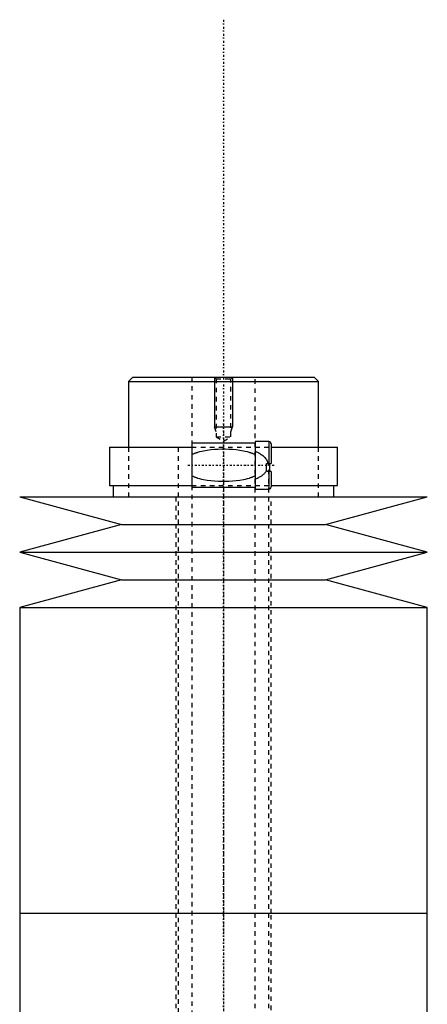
# Model space of a CAD drawing. Extents: x -502 to 174, y -319 to 558.
# Tile 7 of 8: x -495 to -405, y 340 to 558. Entities that reach past the tile are written whole.
import ezdxf

# ---------------------------------------------------------------- set-up
doc = ezdxf.new("R2010")
doc.units = 0
doc.linetypes.add('CENTER', pattern=[1.5, 0.45, -0.5, 0.05, -0.5])
doc.linetypes.add('DASHED', pattern=[2, 1, -1])
for name, color, linetype in [('AM_0', 7, 'CONTINUOUS'), ('AM_10', 7, 'CONTINUOUS'), ('AM_3', 7, 'DASHED'), ('AM_7', 7, 'CENTER')]:
    doc.layers.add(name, color=color, linetype=linetype)

msp = doc.modelspace()

# ---------------------------------------------------------------- linework, layer by layer
at = {"layer": 'AM_0', "color": 7, "linetype": 'CONTINUOUS'}
for p, q in [((-470, 479), (-471, 478)), ((-470, 479), (-430, 479)), ((-429, 478), (-430, 479)), ((-471, 478), (-471, 463.5)), ((-471, 478), (-429, 478)), ((-429, 463.5), (-429, 478)), ((-443, 464.35), (-457, 464.35)), ((-457, 464.35), (-457, 454.65)), ((-440, 464.75), (-443, 464.75)), ((-443, 464.75), (-443, 454.25)), ((-440, 464.75), (-440, 459.9)), ((-439.5, 464.25), (-439.5, 459.9)), ((-475.15, 463.5), (-475.15, 455)), ((-475.15, 463.5), (-457, 463.5)), ((-439.5, 463.5), (-424.85, 463.5)), ((-424.85, 455), (-424.85, 463.5)), ((-440.5, 459.9), (-439.5, 459.9)), ((-440.5, 458.1), (-440.5, 459.9)), ((-439.83, 459.9), (-439.83, 458.1)), ((-439.5, 458.1), (-440.5, 458.1)), ((-440, 458.1), (-440, 454.25)), ((-439.5, 458.1), (-439.5, 454.75)), ((-475.15, 455), (-457, 455)), ((-474.35, 455), (-474.35, 452.5)), ((-439.5, 455), (-424.85, 455)), ((-425.65, 452.5), (-425.65, 455)), ((-457, 454.65), (-443, 454.65)), ((-443, 454.25), (-440, 454.25)), ((-495, 452.5), (-472.5, 446.4)), ((-495, 452.5), (-405, 452.5)), ((-427.5, 446.4), (-405, 452.5)), ((-472.5, 446.4), (-495, 440.3)), ((-472.5, 446.4), (-427.5, 446.4)), ((-405, 440.3), (-427.5, 446.4)), ((-495, 440.3), (-472.5, 434.2)), ((-495, 440.3), (-405, 440.3)), ((-427.5, 434.2), (-405, 440.3)), ((-472.5, 434.2), (-495, 428.1)), ((-472.5, 434.2), (-427.5, 434.2)), ((-405, 428.1), (-427.5, 434.2)), ((-495, 428.1), (-495, 360.5)), ((-495, 428.1), (-405, 428.1)), ((-405, 360.5), (-405, 428.1)), ((-495, 360.5), (-495, 292.9)), ((-495, 360.5), (-405, 360.5)), ((-495, 360.5), (-405, 360.5)), ((-405, 292.9), (-405, 360.5))]:
    msp.add_line(p, q, dxfattribs=at)
for centre, start, end in [((-440, 464.25), 0, 90), ((-440, 454.75), 270, 0)]:
    msp.add_arc(centre, 0.5, start, end, dxfattribs=at)
at = {"layer": 'AM_10', "color": 7, "linetype": 'CONTINUOUS'}
for p, q in [((-452, 479), (-452, 468)), ((-448, 479), (-448, 468)), ((-451.62, 466.9), (-452, 468)), ((-452, 468), (-448, 468)), ((-448.38, 466.9), (-448, 468))]:
    msp.add_line(p, q, dxfattribs=at)
at = {"layer": 'AM_3', "color": 6, "linetype": 'DASHED'}
for p, q in [((-457, 479), (-457, -50.5)), ((-452, 479), (-451.62, 478.62)), ((-448.38, 478.62), (-448, 479)), ((-443, -50.5), (-443, 479)), ((-451.62, 478.62), (-451.62, 465.8)), ((-451.62, 478.62), (-448.38, 478.62)), ((-448.38, 465.8), (-448.38, 478.62)), ((-451.62, 465.8), (-450, 464.86)), ((-451.62, 465.8), (-448.38, 465.8)), ((-450, 464.86), (-448.38, 465.8)), ((-471, 463.5), (-471, 452.5)), ((-460, 463.5), (-460, -20.5)), ((-457, 463.5), (-439.5, 463.5)), ((-429, 452.5), (-429, 463.5)), ((-440, -10.5), (-440, 459.9)), ((-440.5, 458.1), (-440.5, 458.31)), ((-457, 455), (-439.5, 455)), ((-460.5, 452.5), (-460.5, 360.5)), ((-439.5, 360.5), (-439.5, 452.5)), ((-460.5, 360.5), (-460.5, 257.5)), ((-439.5, 261.1), (-439.5, 360.5))]:
    msp.add_line(p, q, dxfattribs=at)
for points in [[(-457, 461.85, 0), (-456.94, 461.88, 0), (-456.83, 461.93, 0), (-456.72, 461.99, 0), (-456.66, 462.01, 0), (-456.61, 462.04, 0), (-456.49, 462.09, 0), (-456.37, 462.14, 0), (-456.26, 462.18, 0), (-456.14, 462.23, 0), (-456.02, 462.27, 0), (-455.95, 462.29, 0), (-455.89, 462.31, 0), (-455.77, 462.35, 0), (-455.65, 462.39, 0), (-455.21, 462.52, 0), (-454.82, 462.62, 0), (-454.43, 462.7, 0), (-453.64, 462.84, 0), (-452.82, 462.95, 0), (-452.01, 463.03, 0), (-451.19, 463.07, 0), (-450.39, 463.1, 0), (-450, 463.1, 0), (-449.61, 463.1, 0), (-448.81, 463.07, 0), (-447.99, 463.03, 0), (-447.18, 462.95, 0), (-446.36, 462.84, 0), (-445.57, 462.7, 0), (-445.18, 462.62, 0), (-444.79, 462.52, 0), (-444.35, 462.39, 0), (-444.23, 462.35, 0), (-444.11, 462.31, 0), (-444.05, 462.29, 0), (-443.98, 462.27, 0), (-443.86, 462.23, 0), (-443.74, 462.18, 0), (-443.63, 462.14, 0), (-443.51, 462.09, 0), (-443.39, 462.04, 0), (-443.34, 462.01, 0), (-443.28, 461.99, 0), (-443.17, 461.93, 0), (-443.06, 461.88, 0), (-443, 461.85, 0)], [(-443, 462.59, 0), (-442.89, 462.55, 0), (-442.69, 462.46, 0), (-442.48, 462.36, 0), (-442.38, 462.31, 0), (-442.27, 462.26, 0), (-442.07, 462.15, 0), (-441.88, 462.04, 0), (-441.69, 461.91, 0), (-441.51, 461.79, 0), (-441.34, 461.65, 0), (-441.25, 461.58, 0), (-441.17, 461.51, 0), (-441.01, 461.36, 0), (-440.87, 461.2, 0), (-440.73, 461.03, 0), (-440.65, 460.93, 0), (-440.63, 460.9, 0), (-440.61, 460.87, 0), (-440.6, 460.85, 0), (-440.59, 460.84, 0), (-440.57, 460.81, 0), (-440.55, 460.77, 0), (-440.53, 460.74, 0), (-440.51, 460.71, 0), (-440.49, 460.68, 0), (-440.48, 460.66, 0), (-440.47, 460.64, 0), (-440.46, 460.61, 0), (-440.44, 460.57, 0), (-440.43, 460.56, 0), (-440.42, 460.54, 0), (-440.4, 460.51, 0), (-440.39, 460.47, 0), (-440.38, 460.45, 0), (-440.37, 460.43, 0), (-440.36, 460.4, 0), (-440.34, 460.36, 0), (-440.33, 460.33, 0), (-440.31, 460.29, 0), (-440.3, 460.25, 0), (-440.29, 460.24, 0), (-440.29, 460.22, 0), (-440.28, 460.18, 0), (-440.27, 460.14, 0), (-440.25, 460.11, 0), (-440.24, 460.07, 0), (-440.24, 460.03, 0), (-440.23, 460.01, 0), (-440.23, 459.99, 0), (-440.22, 459.96, 0), (-440.21, 459.92, 0), (-440.21, 459.9, 0)], [(-443, 457.15, 0), (-443.06, 457.12, 0), (-443.17, 457.07, 0), (-443.28, 457.01, 0), (-443.34, 456.99, 0), (-443.39, 456.96, 0), (-443.51, 456.91, 0), (-443.63, 456.86, 0), (-443.74, 456.82, 0), (-443.86, 456.77, 0), (-443.98, 456.73, 0), (-444.05, 456.71, 0), (-444.11, 456.69, 0), (-444.23, 456.65, 0), (-444.35, 456.61, 0), (-444.79, 456.48, 0), (-445.18, 456.38, 0), (-445.57, 456.3, 0), (-446.36, 456.16, 0), (-447.18, 456.05, 0), (-447.99, 455.97, 0), (-448.81, 455.93, 0), (-449.61, 455.9, 0), (-450, 455.9, 0), (-450.39, 455.9, 0), (-451.19, 455.93, 0), (-452.01, 455.97, 0), (-452.82, 456.05, 0), (-453.64, 456.16, 0), (-454.43, 456.3, 0), (-454.82, 456.38, 0), (-455.21, 456.48, 0), (-455.65, 456.61, 0), (-455.77, 456.65, 0), (-455.89, 456.69, 0), (-455.95, 456.71, 0), (-456.02, 456.73, 0), (-456.14, 456.77, 0), (-456.26, 456.82, 0), (-456.37, 456.86, 0), (-456.49, 456.91, 0), (-456.61, 456.96, 0), (-456.66, 456.99, 0), (-456.72, 457.01, 0), (-456.83, 457.07, 0), (-456.94, 457.12, 0), (-457, 457.15, 0)], [(-440.5, 458.31, 0), (-440.55, 458.23, 0), (-440.64, 458.08, 0), (-440.75, 457.94, 0), (-440.8, 457.87, 0), (-440.86, 457.81, 0), (-440.97, 457.68, 0), (-441.1, 457.56, 0), (-441.22, 457.44, 0), (-441.36, 457.33, 0), (-441.5, 457.22, 0), (-441.57, 457.17, 0), (-441.64, 457.12, 0), (-441.79, 457.02, 0), (-441.94, 456.93, 0), (-442.1, 456.84, 0), (-442.26, 456.75, 0), (-442.42, 456.67, 0), (-442.5, 456.63, 0), (-442.58, 456.59, 0), (-442.75, 456.51, 0), (-442.92, 456.44, 0), (-443, 456.41, 0)]]:
    msp.add_polyline3d(points, dxfattribs=at)
at = {"layer": 'AM_7', "color": 4, "linetype": 'CENTER'}
for p, q in [((-450, 557.98), (-450, -79.47)), ((-450, 468.65), (-450, 355.35)), ((-457.88, 459.5), (-438.62, 459.5)), ((-450, 365.65), (-450, 252.35))]:
    msp.add_line(p, q, dxfattribs=at)

doc.saveas('drawing.dxf')
